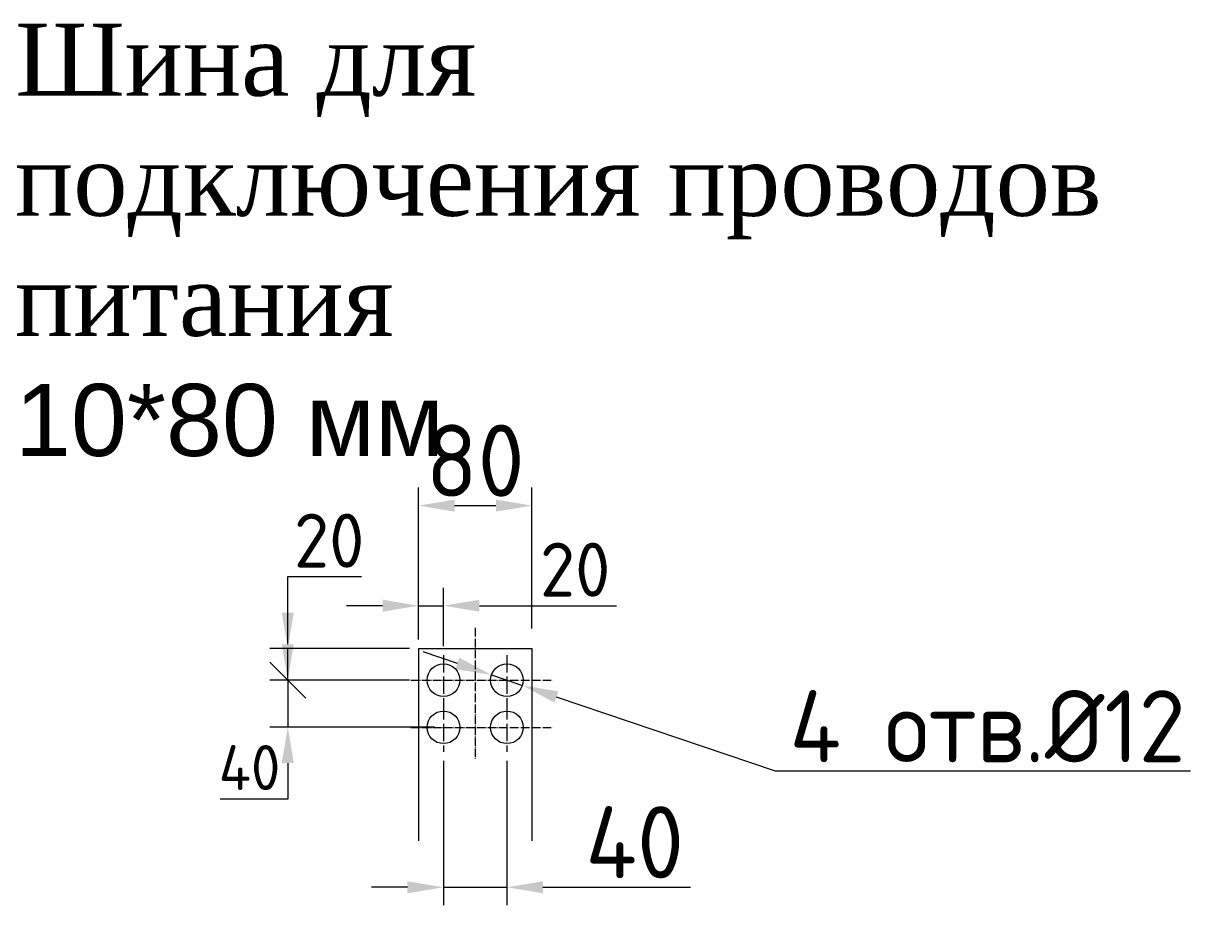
# Model space of a CAD drawing. Header units: millimetres. Extents: x -1203 to 1994, y -515 to 1290.
# Tile 5 of 5: x 1171 to 1994, y 540 to 1152. Entities that reach past the tile are written whole.
import ezdxf

# ---------------------------------------------------------------- set-up
doc = ezdxf.new("R2010")
doc.units = ezdxf.units.MM
doc.linetypes.add('ACAD_ISO02W100', pattern=[15, 12, -3])
doc.linetypes.add('GEN7A', pattern=[7.625, 6, -0.75, 0.125, -0.75])
doc.layers.get('0').update_dxf_attribs({"lineweight": 50})
doc.layers.add('中心线', color=1, linetype='ACAD_ISO02W100')
doc.layers.add('中线', color=1, linetype='GEN7A')
doc.styles.add('GOST-2.304_Type-B', font='GOST Common.ttf')
doc.styles.get("Standard").update_dxf_attribs({"font": 'arial.ttf'})
doc.dimstyles.new('ISO-25', dxfattribs={"dimtxt": 5, "dimasz": 2.5, "dimexe": 1.25, "dimexo": 0.625, "dimtad": 1, "dimtoh": 1, "dimdec": 0, "dimtxsty": 'GOST-2.304_Type-B', "dimcen": 2.5, "dimadec": 0, "dimazin": 0, "dimtfac": 1, "dimtdec": 0, "dimtmove": 0, "dimatfit": 3, "dimfxl": 1, "dimarcsym": 0})

# ---------------------------------------------------------------- blocks, each defined once
blk = doc.blocks.new('*D208')
at = {"color": 0, "lineweight": -2, "transparency": 16777216}
for p, q in [((1445.74, 731.66), (1445.74, 829.49)), ((1524.46, 731.66), (1524.46, 829.49)), ((1470.74, 816.99), (1499.46, 816.99))]:
    blk.add_line(p, q, dxfattribs=at)
at = {"color": 0, "transparency": 16777216}
for points in [[(1470.74, 821.16), (1470.74, 812.82), (1445.74, 816.99)], [(1499.46, 821.16), (1499.46, 812.82), (1524.46, 816.99)]]:
    blk.add_solid(points, dxfattribs=at)
at = {"layer": 'Defpoints', "color": 0, "transparency": 16777216}
for p in [(1524.46, 816.99), (1445.74, 725.41), (1524.46, 725.41)]:
    blk.add_point(p, dxfattribs=at)
at = {"color": 0, "lineweight": 0, "transparency": 16777216, "insert": (1485.1, 848.24), "char_height": 50, "attachment_point": 5, "style": 'GOST-2.304_Type-B'}
blk.add_mtext('80', dxfattribs=at)
blk = doc.blocks.new('_Oblique')
at = {"color": 0, "linetype": 'ByBlock', "lineweight": -2}
blk.add_line((-0.5, -0.5), (0.5, 0.5), dxfattribs=at)
blk = doc.blocks.new('*D209')
at = {"color": 0, "lineweight": -2, "transparency": 16777216}
for p, q in [((1354.9, 742.7), (1354.9, 767.7)), ((1354.9, 767.7), (1406.15, 767.7)), ((1439.49, 717.7), (1342.4, 717.7)), ((1354.9, 695.8), (1354.9, 717.7)), ((1439.49, 695.8), (1342.4, 695.8)), ((1354.9, 695.8), (1354.9, 670.8))]:
    blk.add_line(p, q, dxfattribs=at)
at = {"color": 0, "transparency": 16777216}
blk.add_solid([(1350.74, 742.7), (1359.07, 742.7), (1354.9, 717.7)], dxfattribs=at)
at = {"layer": 'Defpoints', "color": 0, "transparency": 16777216}
for p in [(1354.9, 717.7), (1445.74, 717.7), (1445.74, 695.8)]:
    blk.add_point(p, dxfattribs=at)
at = {"color": 0, "lineweight": -2, "transparency": 16777216, "xscale": 25, "yscale": 25, "zscale": 25, "rotation": 90}
blk.add_blockref('_Oblique', (1354.9, 695.8), dxfattribs=at)
at = {"color": 0, "lineweight": 0, "transparency": 16777216, "insert": (1383.65, 792.7), "char_height": 50, "attachment_point": 5, "style": 'GOST-2.304_Type-B'}
blk.add_mtext('{\\H0.75x;20}', dxfattribs=at)
blk = doc.blocks.new('*D207')
at = {"color": 0, "lineweight": -2, "transparency": 16777216}
for p, q in [((1445.74, 723.95), (1445.74, 760.03)), ((1463.06, 719.51), (1463.06, 760.03)), ((1420.74, 747.53), (1395.74, 747.53)), ((1445.74, 747.53), (1463.06, 747.53)), ((1488.06, 747.53), (1583.27, 747.53))]:
    blk.add_line(p, q, dxfattribs=at)
at = {"color": 0, "transparency": 16777216}
for points in [[(1420.74, 751.7), (1420.74, 743.37), (1445.74, 747.53)], [(1488.06, 751.7), (1488.06, 743.37), (1463.06, 747.53)]]:
    blk.add_solid(points, dxfattribs=at)
at = {"layer": 'Defpoints', "color": 0, "transparency": 16777216}
for p in [(1445.74, 747.53), (1445.74, 717.7), (1463.06, 713.26)]:
    blk.add_point(p, dxfattribs=at)
at = {"color": 0, "lineweight": 0, "transparency": 16777216, "insert": (1554.52, 772.53), "char_height": 50, "attachment_point": 5, "style": 'GOST-2.304_Type-B'}
blk.add_mtext('{\\H0.75x;20}', dxfattribs=at)
blk = doc.blocks.new('*D211')
at = {"color": 0, "lineweight": -2, "transparency": 16777216}
for p, q in [((1463.06, 639.78), (1463.06, 539.55)), ((1507.15, 639.78), (1507.15, 539.55)), ((1438.06, 552.05), (1413.06, 552.05)), ((1463.06, 552.05), (1507.15, 552.05)), ((1532.15, 552.05), (1634.65, 552.05))]:
    blk.add_line(p, q, dxfattribs=at)
at = {"color": 0, "transparency": 16777216}
for points in [[(1438.06, 556.21), (1438.06, 547.88), (1463.06, 552.05)], [(1532.15, 556.21), (1532.15, 547.88), (1507.15, 552.05)]]:
    blk.add_solid(points, dxfattribs=at)
at = {"layer": 'Defpoints', "color": 0, "transparency": 16777216}
for p in [(1463.06, 646.03), (1507.15, 646.03), (1507.15, 552.05)]:
    blk.add_point(p, dxfattribs=at)
at = {"color": 0, "lineweight": 0, "transparency": 16777216, "insert": (1595.9, 583.3), "char_height": 50, "attachment_point": 5, "style": 'GOST-2.304_Type-B'}
blk.add_mtext('40', dxfattribs=at)
blk = doc.blocks.new('*D210')
at = {"color": 0, "lineweight": -2, "transparency": 16777216}
for p, q in [((1354.9, 720.8), (1354.9, 745.8)), ((1439.49, 695.8), (1342.4, 695.8)), ((1354.9, 695.8), (1354.9, 663.28)), ((1456.81, 663.28), (1342.4, 663.28)), ((1354.9, 638.28), (1354.9, 613.28)), ((1354.9, 613.28), (1308.03, 613.28))]:
    blk.add_line(p, q, dxfattribs=at)
at = {"color": 0, "transparency": 16777216}
for points in [[(1350.74, 720.8), (1359.07, 720.8), (1354.9, 695.8)], [(1350.74, 638.28), (1359.07, 638.28), (1354.9, 663.28)]]:
    blk.add_solid(points, dxfattribs=at)
at = {"layer": 'Defpoints', "color": 0, "transparency": 16777216}
for p in [(1354.9, 695.8), (1445.74, 695.8), (1463.06, 663.28)]:
    blk.add_point(p, dxfattribs=at)
at = {"color": 0, "lineweight": 0, "transparency": 16777216, "insert": (1328.34, 635.16), "char_height": 50, "attachment_point": 5, "style": 'GOST-2.304_Type-B'}
blk.add_mtext('{\\H0.625x;40}', dxfattribs=at)
blk = doc.blocks.new('*D220')
at = {"color": 0, "lineweight": -2, "transparency": 16777216}
for p, q in [((1472.74, 707.46), (1449.06, 715.48)), ((1496.41, 699.43), (1517.88, 692.16)), ((1693.65, 632.58), (1541.56, 684.13)), ((1982.02, 632.58), (1693.65, 632.58))]:
    blk.add_line(p, q, dxfattribs=at)
at = {"color": 0, "transparency": 16777216}
for points in [[(1474.07, 711.41), (1471.4, 703.51), (1496.41, 699.43)], [(1542.89, 688.08), (1540.22, 680.19), (1517.88, 692.16)]]:
    blk.add_solid(points, dxfattribs=at)
at = {"layer": 'Defpoints', "color": 0, "transparency": 16777216}
for p in [(1496.41, 699.43), (1517.88, 692.16)]:
    blk.add_point(p, dxfattribs=at)
at = {"color": 0, "transparency": 16777216, "insert": (1840.96, 663.83), "char_height": 50, "attachment_point": 5, "style": 'GOST-2.304_Type-B'}
blk.add_mtext('4 отв.%%C12', dxfattribs=at)

msp = doc.modelspace()

# ---------------------------------------------------------------- linework, layer by layer
at = {"lineweight": 0}
for p, q in [((1445.74, 717.7), (1445.74, 584.38)), ((1445.74, 717.7), (1524.46, 717.7)), ((1524.46, 717.7), (1524.46, 584.38))]:
    msp.add_line(p, q, dxfattribs=at)
for centre in [(1463.06, 695.8), (1507.15, 695.8), (1463.06, 663.08), (1507.15, 663.08)]:
    msp.add_circle(centre, 11.33, dxfattribs=at)
at = {"layer": '中心线', "lineweight": 0}
for p, q in [((1463.06, 713.26), (1463.06, 678.74)), ((1507.15, 713.26), (1507.15, 678.74)), ((1463.06, 680.54), (1463.06, 646.03)), ((1507.15, 680.54), (1507.15, 646.03))]:
    msp.add_line(p, q, dxfattribs=at)
at = {"layer": '中线', "lineweight": 0}
for p, q in [((1485.1, 732.24), (1485.1, 641.08)), ((1440.46, 695.8), (1539.06, 695.8)), ((1440.46, 663.08), (1539.06, 663.08))]:
    msp.add_line(p, q, dxfattribs=at)

# ---------------------------------------------------------------- texts
at = {"lineweight": 0, "insert": (1165.48, 1151.52), "char_height": 50, "width": 762.6082, "attachment_point": 1}
msp.add_mtext('{\\fTimes New Roman|b0|i0|c204|p18;Шина для подключения проводов питания\\fTimes New Roman|b0|i0|c186|p18;\\P}10*80 мм', dxfattribs=at)

# ---------------------------------------------------------------- dimensions: what is measured, and where the dimension line sits
at = {"lineweight": 0}
for base, p1, p2, text, picture, middle in [((1524.46, 816.99), (1445.74, 725.41), (1524.46, 725.41), '80', '*D208', (1485.1, 816.99)), ((1445.74, 747.53), (1463.06, 713.26), (1445.74, 717.7), '{\\H0.75x;20}', '*D207', (1554.52, 747.53))]:
    dim = msp.add_linear_dim(base=base, p1=p1, p2=p2, text=text, dimstyle='ISO-25', dxfattribs=at)
    dim.commit()
    dim.dimension.update_dxf_attribs({"geometry": picture, "text_midpoint": middle, "dimtype": 160})
dim = msp.add_linear_dim(base=(1354.9, 717.7), p1=(1445.74, 695.8), p2=(1445.74, 717.7), angle=90, text='{\\H0.75x;20}', dimstyle='ISO-25', override={"dimblk1": 'Oblique', "dimsah": 1}, dxfattribs=at)
dim.commit()
dim.dimension.update_dxf_attribs({"geometry": '*D209', "text_midpoint": (1383.65, 767.7), "dimtype": 160})
dim = msp.add_linear_dim(base=(1354.9, 695.8), p1=(1463.06, 663.28), p2=(1445.74, 695.8), angle=90, text='{\\H0.625x;40}', dimstyle='ISO-25', dxfattribs=at)
dim.commit()
dim.dimension.update_dxf_attribs({"geometry": '*D210', "text_midpoint": (1328.34, 613.28), "dimtype": 160})
dim = msp.add_diameter_dim_2p(p1=(1496.41, 699.43), p2=(1517.88, 692.16), text='4 отв.%%C12', dimstyle='ISO-25')
dim.commit()
dim.dimension.update_dxf_attribs({"geometry": '*D220', "text_midpoint": (1840.96, 632.58), "dimtype": 163})
dim = msp.add_linear_dim(base=(1507.15, 552.05), p1=(1463.06, 646.03), p2=(1507.15, 646.03), text='40', dimstyle='ISO-25', dxfattribs=at)
dim.commit()
dim.dimension.update_dxf_attribs({"geometry": '*D211', "text_midpoint": (1595.9, 583.3)})

doc.saveas('drawing.dxf')
